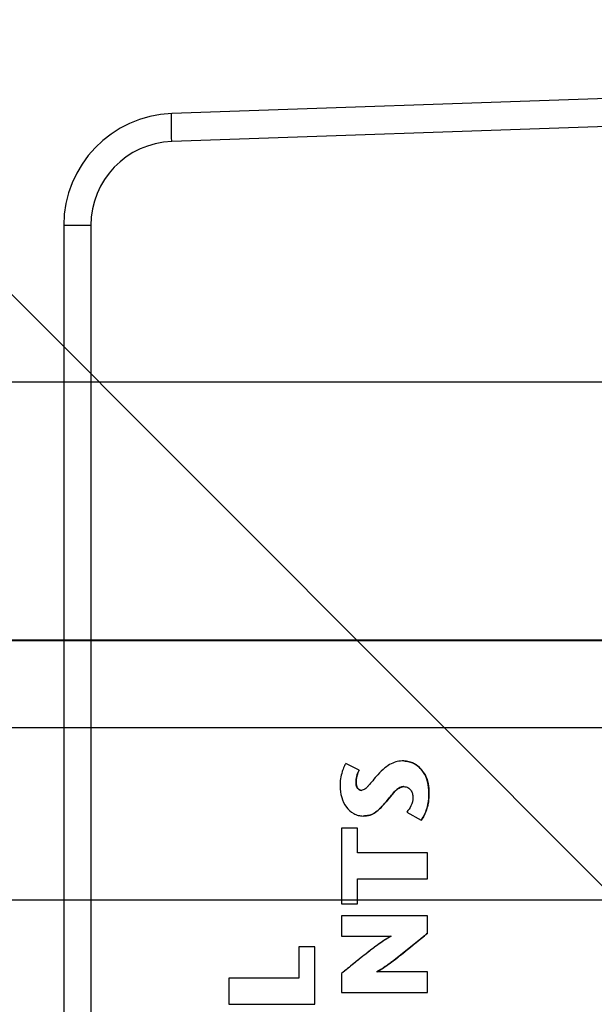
# Model space of a CAD drawing. Header units: inches. Extents: x 0 to 34, y 0 to 22.
# Tile 13 of 42: x 4.9 to 6.5, y 12.5 to 15.3. Entities that reach past the tile are written whole.
import ezdxf

# ---------------------------------------------------------------- set-up
doc = ezdxf.new("R2010")
doc.units = ezdxf.units.IN
doc.header["$LTSCALE"] = 1.87
doc.header["$MEASUREMENT"] = 0
doc.layers.get('0').update_dxf_attribs({"linetype": 'CONTINUOUS'})
doc.layers.add('DETAIL', color=7, linetype='CONTINUOUS')
doc.layers.add('DIMENSIONS', color=7, linetype='CONTINUOUS')
doc.styles.get("Standard").update_dxf_attribs({"font": 'txt', "width": 0.8})
doc.dimstyles.new('DIMSTYLE_1', dxfattribs={"dimtxt": 0.125, "dimasz": 0.18, "dimexe": 0.125, "dimexo": 0.0625, "dimgap": 0.09, "dimtad": 0, "dimtih": 1, "dimtoh": 1, "dimlfac": 0.5, "dimzin": 4, "dimdsep": 46, "dimtxsty": 'STANDARD', "dimblk": '_FILLED', "dimblk1": '_FILLED', "dimblk2": '_FILLED', "dimcen": 0.09, "dimadec": 0, "dimazin": 0, "dimtp": 0.01, "dimtm": 0.01, "dimtfac": 1, "dimtofl": 0, "dimtmove": 0, "dimatfit": 3, "dimldrblk": '_FILLED', "dimfxl": 1, "dimtolj": 1, "dimtzin": 4, "dimarcsym": 0})
doc.dimstyles.new('DIMSTYLE_2', dxfattribs={"dimtxt": 0.125, "dimasz": 0.18, "dimexe": 0.125, "dimexo": 0.0625, "dimgap": 0.09, "dimtad": 0, "dimtih": 1, "dimtoh": 1, "dimlfac": 0.5, "dimzin": 4, "dimdsep": 46, "dimtxsty": 'STANDARD', "dimblk": '_FILLED', "dimblk1": '_FILLED', "dimblk2": '_FILLED', "dimcen": 0.09, "dimadec": 0, "dimazin": 0, "dimtp": 0.001, "dimtm": 0.001, "dimtfac": 1, "dimtofl": 0, "dimtmove": 0, "dimatfit": 3, "dimldrblk": '_FILLED', "dimfxl": 1, "dimtolj": 1, "dimtzin": 4, "dimarcsym": 0})
doc.dimstyles.get("Standard").update_dxf_attribs({"dimtxt": 0.125, "dimasz": 0.18, "dimexe": 0.125, "dimexo": 0.0625, "dimgap": 0.09, "dimtad": 0, "dimtih": 1, "dimtoh": 1, "dimdec": 3, "dimzin": 4, "dimdsep": 46, "dimtxsty": 'STANDARD', "dimblk": '_FILLED', "dimblk1": '_FILLED', "dimblk2": '_FILLED', "dimcen": 0.09, "dimadec": 0, "dimazin": 0, "dimtol": 1, "dimtp": 0.01, "dimtm": 0.01, "dimtfac": 1, "dimtdec": 3, "dimtofl": 0, "dimtmove": 0, "dimatfit": 3, "dimldrblk": '_FILLED', "dimfxl": 1, "dimtolj": 1, "dimtzin": 4, "dimarcsym": 0})

# ---------------------------------------------------------------- blocks, each defined once
blk = doc.blocks.new('*D11')
at = {"layer": 'DIMENSIONS', "color": 2, "linetype": 'CONTINUOUS'}
for p, q in [((10.926, 13.5062), (10.7823, 13.2773)), ((11.5797, 13.5062), (10.926, 13.5062)), ((10.7823, 13.2773), (4.1704, 13.2773))]:
    blk.add_line(p, q, dxfattribs=at)
at = {"layer": 'DIMENSIONS', "color": 2, "linetype": 'CONTINUOUS', "insert": (4.1079, 13.3398), "char_height": 0.125, "width": 1.125, "attachment_point": 3, "line_spacing_factor": 0.9}
blk.add_mtext('2.69{\\Ftxt.shx;\\W1.000000;\\H0.125000; }[68.2]', dxfattribs=at)
blk = doc.blocks.new('_FILLED')
at = {"color": 0, "linetype": 'BYBLOCK'}
blk.add_solid([(0, 0), (-1, 0.174), (-1, -0.174)], dxfattribs=at)
blk = doc.blocks.new('*D12')
at = {"layer": 'DIMENSIONS', "color": 2, "linetype": 'CONTINUOUS'}
blk.add_line((7.9956, 12.7922), (4.1704, 12.7922), dxfattribs=at)
at = {"layer": 'DIMENSIONS', "color": 2, "linetype": 'CONTINUOUS', "insert": (4.1079, 12.8547), "char_height": 0.125, "width": 1.125, "attachment_point": 3, "line_spacing_factor": 0.9}
blk.add_mtext('2.33{\\Ftxt.shx;\\W1.000000;\\H0.125000; }[59.2]', dxfattribs=at)
blk = doc.blocks.new('*D13')
at = {"layer": 'DIMENSIONS', "color": 2, "linetype": 'CONTINUOUS'}
for p, q in [((4.3311, 13.7725), (4.1704, 13.7725)), ((4.4164, 13.5242), (4.3311, 13.7725)), ((7.9956, 13.5242), (4.4164, 13.5242))]:
    blk.add_line(p, q, dxfattribs=at)
at = {"layer": 'DIMENSIONS', "color": 2, "linetype": 'CONTINUOUS', "insert": (4.1079, 13.835), "char_height": 0.125, "width": 1.125, "attachment_point": 3, "line_spacing_factor": 0.9}
blk.add_mtext('2.70{\\Ftxt.shx;\\W1.000000;\\H0.125000; }[68.5]', dxfattribs=at)
blk = doc.blocks.new('*D18')
at = {"layer": 'DIMENSIONS', "color": 2, "linetype": 'CONTINUOUS'}
blk.add_line((9.7518, 13.5223), (4.1704, 13.5223), dxfattribs=at)
at = {"layer": 'DIMENSIONS', "color": 2, "linetype": 'CONTINUOUS', "insert": (4.1079, 13.5848), "char_height": 0.125, "width": 1.125, "attachment_point": 3, "line_spacing_factor": 0.9}
blk.add_mtext('2.69{\\Ftxt.shx;\\W1.000000;\\H0.125000; }[68.4]', dxfattribs=at)
blk = doc.blocks.new('*D19')
at = {"layer": 'DIMENSIONS', "color": 2, "linetype": 'CONTINUOUS'}
blk.add_line((8.1806, 14.2502), (4.1704, 14.2502), dxfattribs=at)
at = {"layer": 'DIMENSIONS', "color": 2, "linetype": 'CONTINUOUS', "insert": (4.1079, 14.3127), "char_height": 0.125, "width": 1.125, "attachment_point": 3, "line_spacing_factor": 0.9}
blk.add_mtext('3.06{\\Ftxt.shx;\\W1.000000;\\H0.125000; }[77.7]', dxfattribs=at)
blk = doc.blocks.new('*D28')
at = {"layer": 'DIMENSIONS', "color": 2, "linetype": 'CONTINUOUS'}
blk.add_line((7.5583, 11.9817), (7.5583, 15.7598), dxfattribs=at)
at = {"layer": 'DIMENSIONS', "color": 2, "linetype": 'CONTINUOUS', "insert": (7.4958, 15.8223), "char_height": 0.125, "width": 1.125, "attachment_point": 1, "rotation": 90, "line_spacing_factor": 0.9}
blk.add_mtext('1.29{\\Ftxt.shx;\\W1.000000;\\H0.125000; }[32.7]', dxfattribs=at)
blk = doc.blocks.new('*D29')
at = {"layer": 'DIMENSIONS', "color": 2, "linetype": 'CONTINUOUS'}
for p, q in [((8.0976, 15.6264), (8.0976, 15.7598)), ((8.1833, 15.5058), (8.0976, 15.6264)), ((8.1833, 13.7119), (8.1833, 15.5058))]:
    blk.add_line(p, q, dxfattribs=at)
at = {"layer": 'DIMENSIONS', "color": 2, "linetype": 'CONTINUOUS', "insert": (8.0351, 15.8223), "char_height": 0.125, "width": 1.125, "attachment_point": 1, "rotation": 90, "line_spacing_factor": 0.9}
blk.add_mtext('1.60{\\Ftxt.shx;\\W1.000000;\\H0.125000; }[40.7]', dxfattribs=at)
blk = doc.blocks.new('*D30')
at = {"layer": 'DIMENSIONS', "color": 2, "linetype": 'CONTINUOUS'}
for p, q in [((8.507, 15.6276), (8.507, 15.7598)), ((8.3683, 15.4875), (8.507, 15.6276)), ((8.3683, 14.4379), (8.3683, 15.4875))]:
    blk.add_line(p, q, dxfattribs=at)
at = {"layer": 'DIMENSIONS', "color": 2, "linetype": 'CONTINUOUS', "insert": (8.4445, 15.8223), "char_height": 0.125, "width": 0.925, "attachment_point": 1, "rotation": 90, "line_spacing_factor": 0.9}
blk.add_mtext('1.69{\\Ftxt.shx;\\W1.000000;\\H0.125000; }[43]', dxfattribs=at)
blk = doc.blocks.new('*D31')
at = {"layer": 'DIMENSIONS', "color": 2, "linetype": 'CONTINUOUS'}
blk.add_line((9.9393, 13.7098), (9.9393, 15.7598), dxfattribs=at)
at = {"layer": 'DIMENSIONS', "color": 2, "linetype": 'CONTINUOUS', "insert": (9.8768, 15.8223), "char_height": 0.125, "width": 0.925, "attachment_point": 1, "rotation": 90, "line_spacing_factor": 0.9}
blk.add_mtext('2.48{\\Ftxt.shx;\\W1.000000;\\H0.125000; }[63]', dxfattribs=at)
blk = doc.blocks.new('*D32')
at = {"layer": 'DIMENSIONS', "color": 2, "linetype": 'CONTINUOUS'}
blk.add_line((11.7674, 13.6939), (11.7674, 15.7598), dxfattribs=at)
at = {"layer": 'DIMENSIONS', "color": 2, "linetype": 'CONTINUOUS', "insert": (11.7049, 15.8223), "char_height": 0.125, "width": 1.125, "attachment_point": 1, "rotation": 90, "line_spacing_factor": 0.9}
blk.add_mtext('3.39{\\Ftxt.shx;\\W1.000000;\\H0.125000; }[86.2]', dxfattribs=at)
blk = doc.blocks.new('*D44')
at = {"layer": 'DIMENSIONS', "color": 2, "linetype": 'CONTINUOUS'}
blk.add_line((8.3164, 11.8698), (8.3164, 15.7598), dxfattribs=at)
at = {"layer": 'DIMENSIONS', "color": 2, "linetype": 'CONTINUOUS', "insert": (8.2539, 15.8223), "char_height": 0.125, "width": 1.125, "attachment_point": 1, "rotation": 90, "line_spacing_factor": 0.9}
blk.add_mtext('1.67{\\Ftxt.shx;\\W1.000000;\\H0.125000; }[42.3]', dxfattribs=at)

msp = doc.modelspace()

# ---------------------------------------------------------------- linework, layer by layer
at = {"color": 7, "linetype": 'CONTINUOUS'}
for p, q in [((7.1131, 15.0705), (5.2859, 15.0066)), ((7.1131, 14.9918), (5.2859, 14.928)), ((4.9819, 14.6919), (4.9819, 8.5125)), ((5.0579, 14.6919), (4.9819, 14.6919)), ((5.0579, 14.6919), (5.0579, 8.5125)), ((5.8138, 13.1585), (5.7758, 13.1772)), ((5.7759, 13.1772), (5.7758, 13.1772)), ((5.8139, 13.1585), (5.7759, 13.1772)), ((5.9388, 13.1841), (5.9386, 13.1841)), ((5.8139, 13.1585), (5.8138, 13.1585)), ((5.8049, 13.1229), (5.8048, 13.1229)), ((5.8067, 13.1119), (5.8081, 13.1088)), ((5.8111, 13.1049), (5.8134, 13.1032)), ((5.8198, 13.1014), (5.8197, 13.1014)), ((5.9057, 13.0891), (5.8893, 13.0693)), ((5.9117, 13.0959), (5.9057, 13.0891)), ((5.917, 13.1012), (5.9117, 13.0959)), ((5.9283, 13.1092), (5.9239, 13.1067)), ((5.9395, 13.1118), (5.9394, 13.1118)), ((6.01, 13.0938), (6.0099, 13.0938)), ((5.8893, 13.0693), (5.8892, 13.0693)), ((5.8247, 13.0291), (5.8245, 13.0291)), ((5.8707, 13.049), (5.8653, 13.044)), ((5.9476, 13.0399), (5.9877, 13.0177)), ((5.9878, 13.0177), (5.9877, 13.0177)), ((5.7637, 12.9948), (5.7637, 12.7821)), ((5.8091, 12.9948), (5.7637, 12.9948)), ((5.809, 12.925), (5.809, 12.9948)), ((5.8091, 12.925), (5.8091, 12.9948)), ((6.0059, 12.925), (5.809, 12.925)), ((6.0058, 12.852), (6.0058, 12.925)), ((6.0059, 12.852), (6.0059, 12.925)), ((5.809, 12.7821), (5.809, 12.852)), ((5.809, 12.852), (6.0059, 12.852)), ((5.8091, 12.7821), (5.8091, 12.852)), ((5.7637, 12.7821), (5.8091, 12.7821)), ((5.7637, 12.7482), (5.7637, 12.6908)), ((6.0059, 12.7482), (5.7637, 12.7482)), ((6.0058, 12.6994), (6.0058, 12.7482)), ((6.0059, 12.6994), (6.0059, 12.7482)), ((6.0059, 12.6994), (6.0058, 12.6994)), ((5.7637, 12.6908), (5.9035, 12.6908)), ((5.6435, 12.661), (5.6435, 12.5724)), ((5.6889, 12.661), (5.6435, 12.661)), ((5.6888, 12.4994), (5.6888, 12.661)), ((5.6889, 12.4994), (5.6889, 12.661)), ((5.7637, 12.5856), (5.7637, 12.5326)), ((6.0059, 12.5901), (5.8629, 12.5901)), ((5.8746, 12.5971), (5.863, 12.5901)), ((6.0058, 12.5326), (6.0058, 12.5901)), ((6.0059, 12.5326), (6.0059, 12.5901)), ((5.4467, 12.5724), (5.4467, 12.4994)), ((5.6435, 12.5724), (5.4467, 12.5724)), ((5.7637, 12.5326), (6.0059, 12.5326)), ((5.4467, 12.4994), (5.6889, 12.4994))]:
    msp.add_line(p, q, dxfattribs=at)
for centre, radius, start, end in [((5.2969, 14.6919), 0.315, 92, 180), ((5.2941, 14.6919), 0.2362, 92.0005, 179.9995), ((5.9342, 13.1121), 0.0725, 52.7082, 70.7925), ((5.9344, 13.1124), 0.0721, 42.524, 52.6953), ((5.933, 13.1111), 0.074, 33.6789, 42.5243), ((5.9395, 13.0879), 0.0239, 89.9992, 93.6104), ((5.8668, 13.0897), 0.143, 348.6879, 349.255), ((5.8284, 13.0823), 0.0529, 289.5328, 297.0279), ((5.9118, 13.0753), 0.0956, 331.7867, 336.6779)]:
    msp.add_arc(centre, radius, start, end, dxfattribs=at)
for points, knots in [([(5.2859, 14.928), (5.2857, 14.9331), (5.2854, 14.9431), (5.285, 14.9576), (5.2848, 14.9711), (5.2847, 14.9828), (5.2848, 14.9914), (5.2849, 14.9971), (5.285, 15.0004), (5.2852, 15.003), (5.2853, 15.0049), (5.2855, 15.0059), (5.2857, 15.0066), (5.2859, 15.0066)], [0, 0, 0, 0, 0.194309, 0.381915, 0.554506, 0.705674, 0.829761, 0.88021, 0.922218, 0.955321, 0.979309, 0.994088, 1, 1, 1, 1]), ([(5.7758, 13.1772), (5.774, 13.1743), (5.7702, 13.1667), (5.7625, 13.1462), (5.7595, 13.1274), (5.7595, 13.1139)], [0, 0, 0, 0, 0.155267, 0.384818, 1, 1, 1, 1]), ([(5.9386, 13.1841), (5.9327, 13.1841), (5.9206, 13.1833), (5.9024, 13.1767), (5.884, 13.1637), (5.8724, 13.1521), (5.8661, 13.1454)], [0, 0, 0, 0, 0.211374, 0.423088, 0.673531, 1, 1, 1, 1]), ([(6.0099, 13.0938), (6.0099, 13.109), (6.0062, 13.1361), (5.9854, 13.1665), (5.9614, 13.1806), (5.9455, 13.1841), (5.9386, 13.1841)], [0, 0, 0, 0, 0.357603, 0.623377, 0.838424, 1, 1, 1, 1]), ([(6.0099, 13.0938), (6.0099, 13.1148), (6.0017, 13.1588), (5.9593, 13.1841), (5.9386, 13.1841)], [0, 0, 0, 0, 0.504533, 1, 1, 1, 1]), ([(5.9388, 13.1841), (5.9401, 13.1841), (5.9467, 13.1838), (5.9532, 13.1823), (5.958, 13.1806)], [0, 0, 0, 0, 0.211518, 1, 1, 1, 1]), ([(5.8048, 13.1229), (5.8048, 13.1262), (5.8055, 13.1385), (5.8091, 13.1508), (5.8138, 13.1585)], [0, 0, 0, 0, 0.268192, 1, 1, 1, 1]), ([(5.8139, 13.1585), (5.8124, 13.1561), (5.8069, 13.145), (5.8049, 13.1323), (5.8049, 13.1229)], [0, 0, 0, 0, 0.23427, 1, 1, 1, 1]), ([(5.8661, 13.1454), (5.861, 13.1399), (5.8523, 13.1297), (5.8423, 13.1172), (5.8349, 13.1093), (5.8288, 13.1039), (5.8232, 13.1014), (5.8197, 13.1014)], [0, 0, 0, 0, 0.341676, 0.622921, 0.738963, 0.838627, 1, 1, 1, 1]), ([(5.9946, 13.1522), (5.9954, 13.1511), (5.9983, 13.1464), (6.0008, 13.1414), (6.0024, 13.1375)], [0, 0, 0, 0, 0.23895, 1, 1, 1, 1]), ([(5.7595, 13.1139), (5.7595, 13.103), (5.7624, 13.0818), (5.7755, 13.054), (5.7934, 13.0372), (5.8106, 13.0303), (5.8199, 13.0291), (5.8245, 13.0291)], [0, 0, 0, 0, 0.278177, 0.532871, 0.766472, 0.881271, 1, 1, 1, 1]), ([(5.8197, 13.1014), (5.8178, 13.1014), (5.8137, 13.1024), (5.8086, 13.1069), (5.8054, 13.1141), (5.8048, 13.1198), (5.8048, 13.1229)], [0, 0, 0, 0, 0.201577, 0.416953, 0.674606, 1, 1, 1, 1]), ([(5.8049, 13.1229), (5.8049, 13.1219), (5.8051, 13.1181), (5.8058, 13.1144), (5.8067, 13.1119)], [0, 0, 0, 0, 0.278681, 1, 1, 1, 1]), ([(6.0024, 13.1375), (6.0027, 13.1367), (6.0039, 13.1335), (6.005, 13.1302), (6.0057, 13.1277)], [0, 0, 0, 0, 0.242683, 1, 1, 1, 1]), ([(6.0057, 13.1277), (6.0064, 13.1252), (6.0091, 13.1141), (6.01, 13.1026), (6.01, 13.0938)], [0, 0, 0, 0, 0.22713, 1, 1, 1, 1]), ([(5.8081, 13.1088), (5.8083, 13.1084), (5.8092, 13.107), (5.8102, 13.1058), (5.8111, 13.1049)], [0, 0, 0, 0, 0.26295, 1, 1, 1, 1]), ([(5.8892, 13.0693), (5.8934, 13.074), (5.9011, 13.0838), (5.9125, 13.0974), (5.9245, 13.1084), (5.9346, 13.1118), (5.9394, 13.1118)], [0, 0, 0, 0, 0.281866, 0.551182, 0.789097, 1, 1, 1, 1]), ([(5.9239, 13.1067), (5.9233, 13.1063), (5.9209, 13.1046), (5.9187, 13.1027), (5.917, 13.1012)], [0, 0, 0, 0, 0.242323, 1, 1, 1, 1]), ([(5.9394, 13.1118), (5.9433, 13.1118), (5.951, 13.1102), (5.9594, 13.1024), (5.9637, 13.0923), (5.9646, 13.085), (5.9646, 13.0814)], [0, 0, 0, 0, 0.268258, 0.507263, 0.751118, 1, 1, 1, 1]), ([(5.9877, 13.0177), (5.9917, 13.0226), (6.0003, 13.0367), (6.0082, 13.0627), (6.0099, 13.0833), (6.0099, 13.0938)], [0, 0, 0, 0, 0.235187, 0.608076, 1, 1, 1, 1]), ([(6.01, 13.0938), (6.01, 13.0912), (6.0098, 13.0809), (6.0087, 13.0706), (6.0072, 13.063)], [0, 0, 0, 0, 0.252223, 1, 1, 1, 1]), ([(5.8245, 13.0291), (5.8311, 13.0291), (5.8437, 13.0305), (5.8607, 13.0393), (5.8751, 13.053), (5.8842, 13.0635), (5.8892, 13.0693)], [0, 0, 0, 0, 0.249537, 0.471213, 0.71172, 1, 1, 1, 1]), ([(5.8893, 13.0693), (5.8877, 13.0674), (5.8816, 13.0605), (5.8755, 13.0536), (5.8707, 13.049)], [0, 0, 0, 0, 0.273583, 1, 1, 1, 1]), ([(5.9646, 13.0814), (5.9646, 13.0734), (5.9606, 13.0581), (5.952, 13.0455), (5.9476, 13.0399)], [0, 0, 0, 0, 0.527645, 1, 1, 1, 1]), ([(6.007, 13.0617), (6.0065, 13.0595), (6.0047, 13.0513), (6.0021, 13.0433), (5.9996, 13.0375)], [0, 0, 0, 0, 0.255189, 1, 1, 1, 1]), ([(5.8461, 13.0325), (5.8445, 13.0319), (5.8376, 13.0298), (5.8302, 13.0291), (5.8247, 13.0291)], [0, 0, 0, 0, 0.230871, 1, 1, 1, 1]), ([(5.8653, 13.044), (5.8643, 13.0431), (5.8602, 13.0398), (5.8559, 13.037), (5.8524, 13.0352)], [0, 0, 0, 0, 0.257589, 1, 1, 1, 1]), ([(5.8629, 12.5901), (5.8743, 12.5967), (5.898, 12.6127), (5.9335, 12.6399), (5.9698, 12.6695), (5.9939, 12.6896), (6.0058, 12.6994)], [0, 0, 0, 0, 0.219141, 0.475827, 0.744776, 1, 1, 1, 1]), ([(5.8629, 12.5901), (5.8759, 12.5976), (5.9007, 12.6147), (5.9363, 12.6422), (5.9711, 12.6706), (5.9942, 12.6898), (6.0058, 12.6994)], [0, 0, 0, 0, 0.24998, 0.500037, 0.749996, 1, 1, 1, 1]), ([(6.0059, 12.6994), (5.9981, 12.6929), (5.9656, 12.666), (5.933, 12.6391), (5.9072, 12.6199)], [0, 0, 0, 0, 0.239804, 1, 1, 1, 1]), ([(5.9035, 12.6908), (5.8905, 12.684), (5.8665, 12.6672), (5.8317, 12.6407), (5.7976, 12.6133), (5.775, 12.5948), (5.7637, 12.5856)], [0, 0, 0, 0, 0.249982, 0.50006, 0.749974, 1, 1, 1, 1]), ([(5.9035, 12.6906), (5.8989, 12.6883), (5.8889, 12.6823), (5.8667, 12.6674), (5.8365, 12.6445), (5.8, 12.6153), (5.7755, 12.5952), (5.7637, 12.5856)], [0, 0, 0, 0, 0.089547, 0.198798, 0.457696, 0.737975, 1, 1, 1, 1]), ([(5.9072, 12.6199), (5.9044, 12.6178), (5.8937, 12.61), (5.8828, 12.6024), (5.8746, 12.5971)], [0, 0, 0, 0, 0.264918, 1, 1, 1, 1])]:
    msp.add_open_spline(points, degree=3, knots=knots, dxfattribs=at)
for points in [[(5.8134, 13.1032), (5.8153, 13.1021), (5.8176, 13.1014), (5.8198, 13.1014)], [(5.938, 13.1118), (5.9346, 13.1116), (5.9313, 13.1106), (5.9283, 13.1092)], [(5.996, 13.0301), (5.9937, 13.0258), (5.991, 13.0216), (5.9878, 13.0177)]]:
    msp.add_open_spline(points, degree=3, dxfattribs=at)

# ---------------------------------------------------------------- dimensions: what is measured, and where the dimension line sits
at = {"layer": 'DIMENSIONS', "color": 2, "linetype": 'CONTINUOUS'}
for feature_location, offset, dtype, origin, dimstyle, picture, middle in [((7.5583, 11.9817), (0, 3.7781), 1, (4.9819, 11.9192), 'DIMSTYLE_1', '*D28', (7.5583, 16.3848)), ((8.1833, 13.7119), (-0.0857, 2.0479), 0, (4.9819, 13.6494), 'DIMSTYLE_1', '*D29', (8.0976, 16.3848)), ((11.7674, 13.6939), (0, 2.0658), 1, (4.9819, 13.6314), 'DIMSTYLE_1', '*D32', (11.7674, 16.3848)), ((8.3164, 11.8698), (0, 3.8899), 1, (4.9819, 11.8073), 'DIMSTYLE_2', '*D44', (8.3164, 16.3848)), ((8.3683, 14.4379), (0.1387, 1.3219), 0, (4.9819, 14.3754), 'DIMSTYLE_1', '*D30', (8.507, 16.2848)), ((9.9393, 13.7098), (0, 2.0499), 1, (4.9819, 13.6473), 'DIMSTYLE_1', '*D31', (9.9393, 16.2848)), ((8.1806, 14.2502), (-4.0103, 0), 0, (8.2431, 8.1339), 'DIMSTYLE_2', '*D19', (3.5454, 14.2502)), ((7.9956, 13.5242), (-3.8252, 0.2483), 0, (8.0581, 8.1339), 'DIMSTYLE_1', '*D13', (3.5454, 13.7725)), ((9.7518, 13.5223), (-5.5814, 0), 0, (9.8143, 8.1339), 'DIMSTYLE_2', '*D18', (3.5454, 13.5223)), ((11.5797, 13.5062), (-7.4093, -0.2289), 0, (11.6422, 8.1339), 'DIMSTYLE_1', '*D11', (3.5454, 13.2773)), ((7.9956, 12.7922), (-3.8252, 0), 0, (8.0581, 8.1339), 'DIMSTYLE_1', '*D12', (3.5454, 12.7922))]:
    dim = msp.add_ordinate_dim(feature_location=feature_location, offset=offset, dtype=dtype, origin=origin, dimstyle=dimstyle, override={"dimtad": 1, "dimtih": 0, "dimtoh": 0}, dxfattribs=at)
    dim.commit()
    dim.dimension.update_dxf_attribs({"geometry": picture, "text_midpoint": middle})

# ---------------------------------------------------------------- leaders
at = {"layer": 'DETAIL', "color": 2, "linetype": 'CONTINUOUS'}
msp.add_leader([(7.5351, 11.7917), (4.1079, 15.2266), (3.9279, 15.2266)], dimstyle='STANDARD', override={"dimtad": 0}, dxfattribs=at)

doc.saveas('drawing.dxf')
